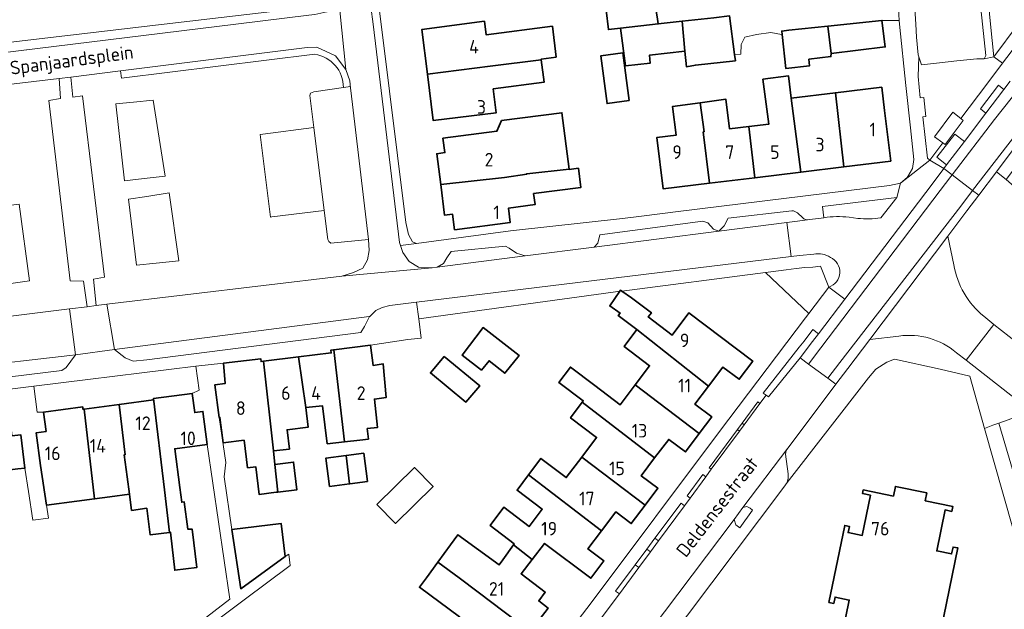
# Model space of a CAD drawing. Header units: metres. Extents: x 245598 to 248629, y 478632 to 481821.
# Tile 42 of 122: x 247655 to 247785, y 479422 to 479501. Entities that reach past the tile are written whole.
import ezdxf
from ezdxf.enums import TextEntityAlignment as Align

# ---------------------------------------------------------------- set-up
doc = ezdxf.new("R2010")
doc.units = ezdxf.units.M
for name, color, linetype, lineweight in [('B-XX-GR-GROENVOORZIENING-GV', 80, 'Continuous', 18), ('B-XX-OG-BEBOUWING-GV', 7, 'Continuous', 35), ('B-XX-OG-BEBOUWING-T18', 10, 'Continuous', 18), ('B-XX-OG-BEBOUWING_LOODS-GV', 7, 'Continuous', 35), ('B-XX-OG-TERREIN_ERF-GV', 7, 'Continuous', 18), ('B-XX-OG-TOPOGRAFIE-T18', 10, 'Continuous', 18), ('B-XX-VH-VERHARDING_GESLOTEN-GV', 252, 'Continuous', 18), ('B-XX-VH-VERHARDING_HALFVERHARDING-GV', 252, 'Continuous', 18), ('B-XX-VH-VERHARDING_OPEN-GV', 252, 'Continuous', 18)]:
    doc.layers.add(name, color=color, linetype=linetype, lineweight=lineweight)
doc.styles.add('NLCS-ISO-M-T18', font='NLCS-ISO.ttf', dxfattribs={"height": 1.8})

msp = doc.modelspace()

# ---------------------------------------------------------------- linework, layer by layer
at = {"layer": 'B-XX-GR-GROENVOORZIENING-GV'}
for points in [[(247778.13, 479557.08), (247776.28, 479556.776), (247778.842, 479533.216), (247781.413, 479509.69), (247781.801, 479506.297), (247781.94, 479506.26), (247782.613, 479500), (247783.06, 479495.84), (247783.006, 479495.748), (247782.8, 479495.4), (247784.1, 479495.66), (247783.679, 479500)], [(247784.1, 479495.66), (247785.276, 479494.82), (247793.851, 479506.107), (247793.743, 479506.218), (247793.922, 479506.449), (247792.86, 479507.34), (247787.355, 479500)], [(247785.276, 479494.82), (247784.1, 479495.66), (247782.8, 479495.4), (247781.84, 479495.4), (247779.19, 479495.11), (247776.88, 479494.86), (247774.5, 479494.6), (247774.14, 479495.65), (247774.046, 479493.035), (247774.327, 479490.224), (247774.807, 479490.269), (247775.077, 479487.725), (247774.665, 479487.679), (247775.307, 479482.179), (247775.619, 479481.944), (247777.328, 479484.23), (247776.228, 479485.022), (247778.653, 479488.297), (247779.739, 479487.457), (247783.16, 479492.035)], [(247783.059, 479488.183), (247785.452, 479491.33), (247784.716, 479491.878), (247782.332, 479488.752)], [(247668.545, 479479.188), (247671.171, 479479.497), (247673.962, 479479.826), (247672.369, 479489.917), (247669.756, 479489.651), (247667.371, 479489.408)], [(247693.722, 479486.25), (247686.929, 479485.401), (247686.571, 479485.357), (247687.943, 479474.37), (247688.107, 479474.39), (247695.094, 479475.263)], [(247670.132, 479467.988), (247672.736, 479468.255), (247675.768, 479468.566), (247674.493, 479477.595), (247671.501, 479477.126), (247669.076, 479476.745)], [(247651.3, 479465.237), (247653.747, 479465.595), (247655.905, 479465.911), (247654.524, 479476.108), (247652.366, 479475.825), (247650.062, 479475.524)], [(247651.3, 479465.237), (247650.062, 479475.524), (247652.366, 479475.825), (247654.524, 479476.108), (247655.905, 479465.911), (247653.747, 479465.595)], [(247754.478, 479467.122), (247753.767, 479467.03), (247759.517, 479461.584), (247762.153, 479465.087), (247761.082, 479467.853), (247760.063, 479467.718), (247758.967, 479467.656), (247757.811, 479467.533), (247756.5, 479467.389)], [(247758.347, 479455.664), (247759.987, 479457.862), (247760.791, 479458.887), (247760.042, 479459.444), (247758.887, 479457.909), (247758.238, 479457.108), (247753.427, 479451.009), (247753.822, 479450.73), (247754.158, 479450.489)], [(247663.162, 479448.871), (247667.842, 479449.498), (247672.387, 479450.108), (247672.367, 479450.255), (247672.414, 479450.261), (247677.543, 479450.951), (247678.489, 479451.389), (247678.033, 479454.567), (247656.498, 479451.905), (247656.933, 479448.456), (247657.765, 479448.453), (247662.983, 479449.154), (247663.024, 479448.852)], [(247750.631, 479447.026), (247750.921, 479446.802), (247753.013, 479449.635), (247752.713, 479449.856)], [(247750.298, 479445.958), (247750.01, 479446.181), (247746.265, 479441.091), (247746.55, 479440.881)], [(247745.818, 479439.889), (247745.409, 479440.191), (247743.318, 479437.364), (247743.729, 479437.06)], [(247739.056, 479431.74), (247739.526, 479431.368), (247742.98, 479436.046), (247742.52, 479436.388)], [(247738.451, 479429.911), (247737.974, 479430.288), (247736.425, 479428.21), (247736.925, 479427.844)], [(247736.425, 479428.21), (247733.822, 479424.717), (247734.334, 479424.335), (247736.925, 479427.844)]]:
    msp.add_lwpolyline(points, close=True, dxfattribs=at)
for points in [[(247629.9, 479458.275), (247661.238, 479462.175), (247663.581, 479462.462), (247663.113, 479465.862), (247661.325, 479465.9), (247658.463, 479489.875), (247660.025, 479490.112), (247659.875, 479492.787), (247650.452, 479491.654)], [(247802.136, 479437.02), (247789.289, 479447.267), (247788.367, 479447.856), (247787.111, 479447.833), (247784.754, 479447.02), (247793.54, 479417.305), (247794.728, 479417.659)], [(247794.728, 479417.659), (247793.54, 479417.305), (247784.754, 479447.02), (247783.989, 479446.756), (247782.863, 479446.313), (247792.889, 479411.1)]]:
    msp.add_lwpolyline(points, dxfattribs=at)
at = {"layer": 'B-XX-OG-BEBOUWING-GV'}
for points in [[(247739.399, 479500.666), (247738.637, 479505.263), (247732.275, 479504.475), (247732.863, 479499.268), (247734.496, 479499.453), (247739.506, 479500.019)], [(247717.159, 479494.416), (247723.922, 479495.262), (247723.913, 479495.325), (247725.925, 479495.625), (247725.425, 479499.713), (247716.621, 479498.56), (247716.385, 479500.381), (247708.057, 479499.266), (247708.808, 479493.371)], [(247743.047, 479496.413), (247742.663, 479500.376), (247739.506, 479500.019), (247734.496, 479499.453), (247735.128, 479494.463), (247738.426, 479494.819), (247738.353, 479495.897)], [(247746.878, 479500.853), (247742.663, 479500.376), (247743.047, 479496.413), (247743.248, 479494.344), (247744.429, 479494.561), (247749.76, 479495.123), (247749.647, 479495.981), (247748.975, 479501.09)], [(247762.053, 479499.73), (247762.467, 479496.076), (247769.675, 479496.963), (247769.225, 479500.5)], [(247762.467, 479496.076), (247762.053, 479499.73), (247756.875, 479499.175), (247755.904, 479499.068), (247755.953, 479498.62), (247756.447, 479494.121), (247759.613, 479494.468), (247759.518, 479495.338), (247762.438, 479495.688)], [(247723.922, 479495.262), (247717.159, 479494.416), (247708.808, 479493.371), (247709.596, 479487.189), (247717.961, 479488.234), (247717.551, 479491.394), (247724.325, 479492.275)], [(247751.529, 479486.407), (247752.336, 479479.602), (247758.431, 479480.35), (247757.555, 479487.121), (247757.155, 479490.159), (247756.813, 479493.125), (247753.413, 479492.675), (247754.214, 479486.725)], [(247769.575, 479488.545), (247769.201, 479491.623), (247763.056, 479490.876), (247764.17, 479481.054), (247770.393, 479481.817)], [(247752.336, 479479.602), (247751.529, 479486.407), (247748.951, 479486.101), (247748.483, 479490.027), (247745.075, 479489.563), (247745.595, 479485.703), (247745.483, 479485.69), (247746.295, 479478.861)], [(247764.17, 479481.054), (247763.056, 479490.876), (247757.155, 479490.159), (247757.555, 479487.121), (247758.431, 479480.35)], [(247746.295, 479478.861), (247745.483, 479485.69), (247745.595, 479485.703), (247745.075, 479489.563), (247741.4, 479489.063), (247741.891, 479485.264), (247739.323, 479484.96), (247740.161, 479478.109)], [(247727.655, 479480.718), (247726.684, 479488.232), (247718.668, 479487.196), (247718.046, 479485.762), (247710.881, 479484.837), (247711.127, 479482.931), (247710.043, 479482.791), (247710.573, 479478.683), (247719.048, 479479.638), (247722.014, 479480.07), (247722.009, 479480.118)], [(247722.933, 479477.511), (247729.207, 479478.322), (247728.88, 479480.86), (247727.657, 479480.703), (247727.655, 479480.718), (247722.009, 479480.118), (247722.014, 479480.07), (247719.048, 479479.638), (247710.573, 479478.683), (247711.099, 479474.608), (247712.148, 479474.744), (247712.412, 479472.699), (247719.821, 479473.656), (247719.576, 479475.555), (247723.131, 479476.034)], [(247734.658, 479464.551), (247734.495, 479464.664), (247734.392, 479464.516), (247733.046, 479462.577), (247734.411, 479461.629), (247734.174, 479461.312), (247736.649, 479459.428), (247746.169, 479451.915), (247748.091, 479454.461), (247750.253, 479452.828), (247752.058, 479455.218), (247743.553, 479461.643), (247741.34, 479458.712), (247738.16, 479461.114), (247738.578, 479461.666), (247735.93, 479463.667)], [(247716.015, 479454.046), (247716.997, 479455.289), (247719.101, 479453.625), (247720.99, 479456.014), (247716.217, 479459.698), (247713.408, 479456.058)], [(247736.445, 479452.114), (247744.936, 479445.625), (247746.602, 479447.832), (247744.363, 479449.523), (247746.169, 479451.915), (247736.649, 479459.428), (247734.965, 479457.198), (247738.352, 479454.64)], [(247697.809, 479444.528), (247699.845, 479444.757), (247700.973, 479444.884), (247700.816, 479446.284), (247702.195, 479446.439), (247701.771, 479450.205), (247703.345, 479450.416), (247702.906, 479454.904), (247701.584, 479454.684), (247701.239, 479457.359), (247696.368, 479456.76)], [(247692.633, 479449.079), (247691.68, 479455.799), (247687.038, 479455.222), (247688.343, 479443.318), (247690.474, 479443.57), (247690.154, 479446.141), (247692.949, 479446.458)], [(247691.68, 479455.799), (247692.633, 479449.079), (247694.857, 479449.317), (247695.484, 479444.267), (247697.809, 479444.528), (247696.368, 479456.76), (247695.973, 479456.711), (247696.023, 479456.338)], [(247711.033, 479455.867), (247709.2, 479453.689), (247713.933, 479449.811), (247715.756, 479451.967)], [(247684.465, 479444.74), (247684.908, 479441.088), (247685.99, 479441.219), (247686.434, 479437.548), (247688.715, 479437.824), (247688.943, 479437.852), (247688.54, 479441.528), (247688.343, 479443.318), (247687.038, 479455.222), (247686.697, 479455.18), (247686.647, 479455.564), (247681.687, 479454.954), (247681.923, 479452.256), (247680.563, 479452.106), (247681.107, 479447.762), (247681.226, 479447.778), (247681.65, 479444.388)], [(247744.936, 479445.625), (247736.445, 479452.114), (247734.439, 479449.458), (247731.062, 479452.009), (247727.829, 479454.451), (247726.296, 479452.421), (247729.529, 479449.979), (247729.394, 479449.8), (247739.019, 479442.383), (247740.888, 479444.858), (247743.097, 479443.19)], [(247673.839, 479438.171), (247674.066, 479436.24), (247674.507, 479432.501), (247674.666, 479432.521), (247674.7, 479432.122), (247675.211, 479427.476), (247678.167, 479427.856), (247677.533, 479432.933), (247676.941, 479432.933), (247676.491, 479436.543), (247676.142, 479436.499), (247675.914, 479438.449), (247675.222, 479443.608), (247679.552, 479444.19), (247678.964, 479448.559), (247677.882, 479448.413), (247677.543, 479450.951), (247672.414, 479450.261)], [(247657.382, 479441.392), (247658.179, 479436.1), (247662.221, 479436.643), (247664.566, 479436.958), (247663.162, 479448.871), (247663.024, 479448.852), (247662.983, 479449.154), (247657.765, 479448.453), (247658.107, 479445.911), (247656.8, 479445.736)], [(247667.842, 479449.498), (247663.162, 479448.871), (247664.566, 479436.958), (247666.604, 479437.232), (247669.198, 479437.581), (247668.889, 479439.9), (247668.502, 479442.804), (247668.629, 479442.821)], [(247672.414, 479450.261), (247672.367, 479450.255), (247672.387, 479450.108), (247667.842, 479449.498), (247668.629, 479442.821), (247668.502, 479442.804), (247668.889, 479439.9), (247669.198, 479437.581), (247669.486, 479435.427), (247671.505, 479435.707), (247671.945, 479432.181), (247674.507, 479432.501), (247674.066, 479436.24), (247673.839, 479438.171)], [(247729.319, 479442.484), (247737.739, 479436.114), (247739.445, 479438.372), (247737.245, 479440.034), (247739.019, 479442.383), (247729.394, 479449.8), (247727.831, 479447.731), (247731.302, 479445.109)], [(247648.164, 479447.249), (247649.578, 479435.069), (247651.824, 479435.335), (247651.207, 479440.545), (247654.366, 479440.92), (247655.297, 479441.03), (247654.774, 479445.45), (247653.544, 479445.305), (247653.242, 479447.851)], [(247698.023, 479442.712), (247695.315, 479442.361), (247695.803, 479438.597), (247698.468, 479438.942)], [(247700.842, 479439.25), (247700.355, 479443.014), (247698.023, 479442.712), (247698.468, 479438.942), (247698.49, 479438.945)], [(247737.739, 479436.114), (247729.319, 479442.484), (247727.271, 479439.772), (247723.903, 479442.315), (247722.263, 479440.143), (247731.945, 479432.689), (247733.855, 479435.218), (247735.897, 479433.675)], [(247688.943, 479437.852), (247691.464, 479438.157), (247691.02, 479441.828), (247688.54, 479441.528)], [(247702.091, 479436.218), (247704.55, 479433.699), (247709.556, 479438.585), (247707.097, 479441.105)], [(247720.241, 479430.836), (247722.746, 479428.924), (247724.392, 479431.047), (247730.522, 479426.417), (247732.263, 479428.723), (247730.154, 479430.316), (247731.945, 479432.689), (247722.263, 479440.143), (247720.721, 479438.101), (247724.071, 479435.571), (247722.331, 479433.267), (247718.989, 479435.833), (247717.156, 479433.422), (247720.333, 479430.967)], [(247682.831, 479432.868), (247684, 479425.011), (247689.915, 479429.285), (247689.382, 479433.665)], [(247715.564, 479424.544), (247722.483, 479419.348), (247724.847, 479422.451), (247723.601, 479423.399), (247724.484, 479424.559), (247721.269, 479427.008), (247722.746, 479428.924), (247720.241, 479430.836), (247718.846, 479428.854), (247718.337, 479428.185), (247712.862, 479432.195), (247711.873, 479430.845), (247710.206, 479428.568), (247713.021, 479426.454)], [(247708.667, 479426.466), (247707.75, 479425.213), (247713.094, 479421.3), (247712.254, 479420.198), (247717.909, 479415.889), (247718.708, 479416.939), (247719.936, 479416.003), (247722.483, 479419.348), (247715.564, 479424.544), (247713.021, 479426.454), (247710.206, 479428.568)]]:
    msp.add_lwpolyline(points, close=True, dxfattribs=at)
msp.add_lwpolyline([(247775.206, 479410.376), (247779.323, 479430.43), (247778.686, 479430.56), (247778.497, 479429.639), (247776.507, 479430.047), (247777.622, 479435.478), (247778.511, 479435.295), (247778.645, 479435.947), (247774.98, 479436.699), (247775.195, 479437.743), (247771.023, 479438.6), (247770.761, 479437.328), (247766.758, 479438.15), (247766.657, 479437.654), (247767.703, 479437.439), (247766.605, 479432.093), (247764.735, 479432.477), (247764.906, 479433.306), (247764.279, 479433.435), (247762.18, 479423.209), (247762.825, 479423.077), (247762.995, 479423.902), (247764.889, 479423.513), (247764.045, 479419.403)], dxfattribs=at)
at = {"layer": 'B-XX-OG-BEBOUWING_LOODS-GV'}
msp.add_lwpolyline([(247735.617, 479489.835), (247734.793, 479496.176), (247731.878, 479495.797), (247732.702, 479489.456)], close=True, dxfattribs=at)
at = {"layer": 'B-XX-OG-TERREIN_ERF-GV'}
for points in [[(247798.318, 479550.272), (247781.819, 479566.153), (247777.84, 479564.46), (247777.99, 479559.86), (247778.13, 479557.08), (247783.679, 479500), (247784.1, 479495.66), (247787.355, 479500)], [(247702.372, 479502.424), (247702.671, 479500), (247705.925, 479473.675), (247706.275, 479472.063), (247706.825, 479471.075), (247707.338, 479470.875), (247719.863, 479472.537), (247734.762, 479474.175), (247737.275, 479474.487), (247742.137, 479475.112), (247770.225, 479478.575), (247771.681, 479478.876), (247772.575, 479479.638), (247772.658, 479479.777), (247773.275, 479480.813), (247773.475, 479482.013), (247773.024, 479486.225), (247772.423, 479491.845), (247771.551, 479500), (247771.5, 479500.475), (247769.225, 479500.5), (247769.675, 479496.963), (247762.467, 479496.076), (247762.438, 479495.688), (247759.518, 479495.338), (247759.613, 479494.468), (247756.447, 479494.121), (247755.953, 479498.62), (247755.875, 479498.612), (247754.475, 479498.9), (247752.538, 479498.638), (247750.988, 479498.287), (247750.512, 479497.287), (247750.475, 479496.013), (247749.647, 479495.981), (247749.76, 479495.123), (247744.429, 479494.561), (247743.248, 479494.344), (247743.047, 479496.413), (247738.353, 479495.897), (247738.426, 479494.819), (247735.128, 479494.463), (247734.496, 479499.453), (247732.863, 479499.268), (247732.275, 479504.475)], [(247624.7, 479494.237), (247673.832, 479500), (247692.375, 479502.175)], [(247728.867, 479420.9), (247730.556, 479423.156), (247747.633, 479445.9), (247759.078, 479461), (247759.517, 479461.584), (247753.767, 479467.03), (247734.658, 479464.551), (247735.93, 479463.667), (247738.578, 479461.666), (247738.16, 479461.114), (247741.34, 479458.712), (247743.553, 479461.643), (247752.058, 479455.218), (247750.253, 479452.828), (247748.091, 479454.461), (247746.169, 479451.915), (247744.363, 479449.523), (247746.602, 479447.832), (247744.936, 479445.625), (247743.097, 479443.19), (247740.888, 479444.858), (247739.019, 479442.383), (247737.245, 479440.034), (247739.445, 479438.372), (247737.739, 479436.114), (247735.897, 479433.675), (247733.855, 479435.218), (247731.945, 479432.689), (247730.154, 479430.316), (247732.263, 479428.723), (247730.522, 479426.417), (247724.392, 479431.047), (247722.746, 479428.924), (247721.269, 479427.008), (247724.484, 479424.559), (247723.601, 479423.399), (247724.847, 479422.451), (247722.483, 479419.348)], [(247713.094, 479421.3), (247707.75, 479425.213), (247708.667, 479426.466), (247710.206, 479428.568), (247711.873, 479430.845), (247712.862, 479432.195), (247718.337, 479428.185), (247718.846, 479428.854), (247720.241, 479430.836), (247720.333, 479430.967), (247717.156, 479433.422), (247718.989, 479435.833), (247722.331, 479433.267), (247724.071, 479435.571), (247720.721, 479438.101), (247722.263, 479440.143), (247723.903, 479442.315), (247727.271, 479439.772), (247729.319, 479442.484), (247731.302, 479445.109), (247727.831, 479447.731), (247729.394, 479449.8), (247729.529, 479449.979), (247726.296, 479452.421), (247727.829, 479454.451), (247731.062, 479452.009), (247734.439, 479449.458), (247736.445, 479452.114), (247738.352, 479454.64), (247734.965, 479457.198), (247736.649, 479459.428), (247734.174, 479461.312), (247734.411, 479461.629), (247733.046, 479462.577), (247734.392, 479464.516), (247733.5, 479464.4), (247707.656, 479460.867), (247707.957, 479458.289), (247706.222, 479458.122), (247701.239, 479457.359), (247701.584, 479454.684), (247702.906, 479454.904), (247703.345, 479450.416), (247701.771, 479450.205), (247702.195, 479446.439), (247700.816, 479446.284), (247700.973, 479444.884), (247699.845, 479444.757), (247697.809, 479444.528), (247695.484, 479444.267), (247694.857, 479449.317), (247692.633, 479449.079), (247692.949, 479446.458), (247690.154, 479446.141), (247690.474, 479443.57), (247688.343, 479443.318), (247688.54, 479441.528), (247691.02, 479441.828), (247691.464, 479438.157), (247688.943, 479437.852), (247688.715, 479437.824), (247686.434, 479437.548), (247685.99, 479441.219), (247684.908, 479441.088), (247684.465, 479444.74), (247681.65, 479444.388), (247681.226, 479447.778), (247681.107, 479447.762), (247682, 479441.789), (247681.789, 479439.867), (247682.831, 479432.868), (247689.382, 479433.665), (247689.915, 479429.285), (247690.367, 479429.611), (247690.578, 479428.122), (247684.456, 479423.556), (247676.233, 479417.411)], [(247792.889, 479411.1), (247782.863, 479446.313), (247780.9, 479453.256), (247776.956, 479454.156), (247770.911, 479455.511), (247769.867, 479455.1), (247768.4, 479454.156), (247767.467, 479453.022), (247756.614, 479439.138), (247756.2, 479438.511), (247737.067, 479413.111)], [(247676.156, 479418.711), (247682.556, 479423.633), (247679.552, 479444.19), (247675.222, 479443.608), (247675.914, 479438.449), (247676.142, 479436.499), (247676.491, 479436.543), (247676.941, 479432.933), (247677.533, 479432.933), (247678.167, 479427.856), (247675.211, 479427.476), (247674.7, 479432.122), (247674.666, 479432.521), (247674.507, 479432.501), (247671.945, 479432.181), (247671.505, 479435.707), (247669.486, 479435.427), (247669.198, 479437.581), (247666.604, 479437.232), (247664.566, 479436.958), (247662.221, 479436.643), (247658.179, 479436.1), (247658.433, 479434.411), (247656.337, 479434.143), (247655.789, 479437.933), (247655.297, 479441.03), (247654.366, 479440.92)], [(247764.045, 479419.403), (247764.889, 479423.513), (247762.995, 479423.902), (247762.825, 479423.077), (247762.18, 479423.209), (247764.279, 479433.435), (247764.906, 479433.306), (247764.735, 479432.477), (247766.605, 479432.093), (247767.703, 479437.439), (247766.657, 479437.654), (247766.758, 479438.15), (247770.761, 479437.328), (247771.023, 479438.6), (247775.195, 479437.743), (247774.98, 479436.699), (247778.645, 479435.947), (247778.511, 479435.295), (247777.622, 479435.478), (247776.507, 479430.047), (247778.497, 479429.639), (247778.686, 479430.56), (247779.323, 479430.43), (247775.206, 479410.376)]]:
    msp.add_lwpolyline(points, dxfattribs=at)
for points in [[(247708.808, 479493.371), (247708.057, 479499.266), (247716.385, 479500.381), (247716.621, 479498.56), (247725.425, 479499.713), (247725.925, 479495.625), (247723.913, 479495.325), (247723.922, 479495.262), (247724.325, 479492.275), (247717.551, 479491.394), (247717.961, 479488.234), (247709.596, 479487.189)], [(247734.793, 479496.176), (247735.617, 479489.835), (247732.702, 479489.456), (247731.878, 479495.797)], [(247741.891, 479485.264), (247741.4, 479489.063), (247745.075, 479489.563), (247748.483, 479490.027), (247748.951, 479486.101), (247751.529, 479486.407), (247754.214, 479486.725), (247753.413, 479492.675), (247756.813, 479493.125), (247757.155, 479490.159), (247763.056, 479490.876), (247769.201, 479491.623), (247769.575, 479488.545), (247770.393, 479481.817), (247764.17, 479481.054), (247758.431, 479480.35), (247752.336, 479479.602), (247746.295, 479478.861), (247740.161, 479478.109), (247739.323, 479484.96)], [(247727.655, 479480.718), (247727.657, 479480.703), (247728.88, 479480.86), (247729.207, 479478.322), (247722.933, 479477.511), (247723.131, 479476.034), (247719.576, 479475.555), (247719.821, 479473.656), (247712.412, 479472.699), (247712.148, 479474.744), (247711.099, 479474.608), (247710.573, 479478.683), (247710.043, 479482.791), (247711.127, 479482.931), (247710.881, 479484.837), (247718.046, 479485.762), (247718.668, 479487.196), (247726.684, 479488.232)], [(247720.99, 479456.014), (247719.101, 479453.625), (247716.997, 479455.289), (247716.015, 479454.046), (247713.408, 479456.058), (247716.217, 479459.698)], [(247711.033, 479455.867), (247715.756, 479451.967), (247713.933, 479449.811), (247709.2, 479453.689)], [(247698.023, 479442.712), (247700.355, 479443.014), (247700.842, 479439.25), (247698.49, 479438.945), (247698.468, 479438.942), (247695.803, 479438.597), (247695.315, 479442.361)], [(247702.091, 479436.218), (247707.097, 479441.105), (247709.556, 479438.585), (247704.55, 479433.699)]]:
    msp.add_lwpolyline(points, close=True, dxfattribs=at)
at = {"layer": 'B-XX-VH-VERHARDING_GESLOTEN-GV'}
for points in [[(247866.86, 479585.166), (247864.489, 479587.075), (247839.512, 479556.16), (247811.489, 479521.439), (247799.415, 479506.518), (247784.173, 479487.336), (247778.553, 479479.973), (247781.283, 479477.887), (247805.051, 479508.673), (247824.077, 479532.241), (247840.149, 479552.024), (247866.565, 479584.803)], [(247806.256, 479508.112), (247824.971, 479531.311), (247841.05, 479551.181), (247867.907, 479584.322), (247866.86, 479585.166), (247866.565, 479584.803), (247840.149, 479552.024), (247824.077, 479532.241), (247805.051, 479508.673), (247781.283, 479477.887), (247782.096, 479477.266), (247784.453, 479480.371), (247786.822, 479483.505), (247788.679, 479485.975)], [(247705.244, 479470.588), (247705.113, 479471.013), (247701.58, 479500), (247701.3, 479502.299), (247697.155, 479501.814), (247697.975, 479493.975), (247698.488, 479492.475), (247698.588, 479491.475), (247698.613, 479491.175), (247700.988, 479471.412), (247701.075, 479469.925), (247700.838, 479468.675), (247700.213, 479467.575), (247699, 479467.025), (247697.425, 479466.525), (247709.428, 479467.625), (247707.625, 479467.713), (247706.375, 479468.475), (247705.525, 479469.675)], [(247779.739, 479487.457), (247778.653, 479488.297), (247776.228, 479485.022), (247777.328, 479484.23), (247777.639, 479484.006), (247780.044, 479487.22)], [(247759.987, 479457.862), (247758.347, 479455.664), (247759.459, 479454.851), (247761.1, 479457.01), (247776.991, 479477.919), (247778.382, 479479.749), (247778.553, 479479.973), (247777.458, 479480.809), (247775.89, 479478.761), (247764.284, 479463.485), (247760.791, 479458.887)], [(247761.1, 479457.01), (247759.459, 479454.851), (247762.041, 479452.964), (247763.656, 479455.055), (247779.706, 479475.844), (247781.283, 479477.887), (247778.553, 479479.973), (247778.382, 479479.749), (247776.991, 479477.919)], [(247764.693, 479454.262), (247767.618, 479458.131), (247777.972, 479471.827), (247780.532, 479475.213), (247782.096, 479477.266), (247781.283, 479477.887), (247779.706, 479475.844), (247763.656, 479455.055), (247762.041, 479452.964), (247763.088, 479452.199)], [(247697.425, 479466.525), (247666.2, 479462.8), (247667.225, 479456.775), (247701.065, 479461.169), (247701.167, 479461.189), (247701.967, 479461.956), (247702.8, 479462.367), (247703.8, 479462.611), (247707.375, 479463.058), (247757.166, 479469.12), (247756.608, 479473.669), (247747.559, 479472.514), (247730.962, 479470.388), (247721.783, 479469.21), (247710.113, 479467.713), (247709.428, 479467.625)], [(247793.511, 479452.756), (247791.317, 479454.494), (247788.17, 479456.916), (247784.106, 479460.109), (247780.43, 479455.362), (247800.737, 479439.5), (247804.487, 479444.202)]]:
    msp.add_lwpolyline(points, close=True, dxfattribs=at)
for points in [[(247773.5, 479503.46), (247773.726, 479500), (247773.84, 479498.26), (247774.04, 479495.94), (247774.14, 479495.65), (247774.5, 479494.6), (247776.88, 479494.86), (247779.19, 479495.11), (247781.84, 479495.4), (247782.8, 479495.4), (247783.006, 479495.748), (247783.06, 479495.84), (247782.613, 479500), (247781.94, 479506.26)], [(247786.269, 479492.403), (247785.452, 479491.33), (247783.059, 479488.183), (247780.198, 479484.409), (247777.83, 479481.299), (247777.458, 479480.809), (247778.553, 479479.973), (247784.173, 479487.336), (247799.415, 479506.518)], [(247650.452, 479491.654), (247659.875, 479492.787), (247661.387, 479492.963), (247668.016, 479493.788), (247692.825, 479496.875), (247694.125, 479496.938), (247696.613, 479495.8), (247697.975, 479493.975), (247697.155, 479501.814), (247695.425, 479501.612), (247693.838, 479501.263), (247693.025, 479501.188), (247683.321, 479500), (247627.675, 479493.188)], [(247633.511, 479452.789), (247661.267, 479456), (247662.011, 479456.1), (247661.238, 479462.175), (247629.9, 479458.275)], [(247719.755, 479394.749), (247749.567, 479434.222), (247750.747, 479435.786), (247756.711, 479443.689), (247756.756, 479443.733), (247763.088, 479452.199), (247762.041, 479452.964), (247759.459, 479454.851), (247758.347, 479455.664), (247754.158, 479450.489), (247753.822, 479450.73), (247753.013, 479449.635), (247750.921, 479446.802), (247750.298, 479445.958), (247746.55, 479440.881), (247745.818, 479439.889), (247743.729, 479437.06), (247742.98, 479436.046), (247739.526, 479431.368), (247738.451, 479429.911), (247736.925, 479427.844), (247734.334, 479424.335), (247732.856, 479422.333), (247730.787, 479419.601)]]:
    msp.add_lwpolyline(points, dxfattribs=at)
at = {"layer": 'B-XX-VH-VERHARDING_HALFVERHARDING-GV'}
for points in [[(247697.643, 479491.572), (247698.563, 479491.7), (247698.588, 479491.475), (247698.488, 479492.475), (247697.975, 479493.975), (247696.613, 479495.8), (247694.125, 479496.938), (247692.825, 479496.875), (247668.016, 479493.788)], [(247693.827, 479495.992), (247668.143, 479492.816), (247668.016, 479493.788), (247661.387, 479492.963), (247661.688, 479490.3), (247662.975, 479490.475), (247665.875, 479466.375), (247664.425, 479466.125), (247664.775, 479462.625), (247666.2, 479462.8)], [(247668.016, 479493.788), (247668.143, 479492.816), (247693.827, 479495.992)], [(247666.2, 479462.8), (247697.425, 479466.525), (247699, 479467.025), (247700.213, 479467.575), (247700.838, 479468.675), (247701.075, 479469.925), (247700.988, 479471.412), (247695.975, 479470.925), (247695.688, 479471.112), (247695.575, 479471.412), (247695.094, 479475.263), (247688.107, 479474.39), (247687.943, 479474.37), (247686.571, 479485.357), (247686.929, 479485.401), (247693.722, 479486.25), (247693.188, 479490.525), (247693.275, 479490.825), (247693.713, 479491.025), (247697.643, 479491.572)]]:
    msp.add_lwpolyline(points, dxfattribs=at)
for points in [[(247693.827, 479495.992, -0.3754006), (247697.643, 479491.572)], [(247697.643, 479491.572, 0.3754006), (247693.827, 479495.992)]]:
    msp.add_lwpolyline(points, format="xyb", dxfattribs=at)
for points in [[(247668.545, 479479.188), (247667.371, 479489.408), (247669.756, 479489.651), (247672.369, 479489.917), (247673.962, 479479.826), (247671.171, 479479.497)], [(247670.132, 479467.988), (247669.076, 479476.745), (247671.501, 479477.126), (247674.493, 479477.595), (247675.768, 479468.566), (247672.736, 479468.255)]]:
    msp.add_lwpolyline(points, close=True, dxfattribs=at)
at = {"layer": 'B-XX-VH-VERHARDING_OPEN-GV'}
for points in [[(247857.875, 479581.071), (247858.206, 479581.477), (247856.954, 479582.516), (247859.519, 479585.697), (247860.766, 479584.657), (247863.416, 479587.939), (247864.91, 479589.809), (247866.154, 479591.312), (247864.896, 479592.336), (247867.482, 479595.495), (247866.154, 479596.525), (247863.84, 479593.52), (247847.209, 479573.214), (247835.187, 479558.705), (247831.854, 479554.672), (247831.687, 479554.883), (247816.571, 479536.277), (247816.825, 479536.05), (247807.444, 479523.874), (247793.922, 479506.449), (247793.743, 479506.218), (247793.851, 479506.107), (247785.276, 479494.82), (247783.16, 479492.035)], [(247771.551, 479500), (247772.423, 479491.845), (247773.024, 479486.225), (247773.475, 479482.013), (247773.275, 479480.813), (247772.658, 479479.777), (247772.575, 479479.638), (247771.681, 479478.876), (247775.619, 479481.944), (247775.307, 479482.179), (247774.665, 479487.679), (247775.077, 479487.725), (247774.807, 479490.269), (247774.327, 479490.224), (247774.046, 479493.035), (247774.14, 479495.65), (247774.04, 479495.94), (247773.84, 479498.26), (247773.726, 479500), (247773.5, 479503.46), (247774.838, 479505.796), (247772.975, 479506.7)], [(247739.399, 479500.666), (247739.506, 479500.019), (247742.663, 479500.376), (247746.878, 479500.853), (247748.975, 479501.09), (247749.647, 479495.981), (247750.475, 479496.013), (247750.512, 479497.287), (247750.988, 479498.287), (247752.538, 479498.638), (247754.475, 479498.9), (247755.875, 479498.612), (247755.953, 479498.62), (247755.904, 479499.068), (247756.875, 479499.175), (247762.053, 479499.73), (247769.225, 479500.5), (247771.5, 479500.475), (247771.361, 479503.71), (247771.825, 479504.57)], [(247771.825, 479504.57), (247771.361, 479503.71), (247771.5, 479500.475), (247771.551, 479500)], [(247783.16, 479492.035), (247779.739, 479487.457), (247780.044, 479487.22), (247777.639, 479484.006), (247777.328, 479484.23), (247775.619, 479481.944), (247777.458, 479480.809), (247777.83, 479481.299), (247776.542, 479482.309), (247778.903, 479485.393), (247780.198, 479484.409), (247783.059, 479488.183), (247782.332, 479488.752), (247784.716, 479491.878), (247785.452, 479491.33), (247786.269, 479492.403)], [(247762.153, 479465.087), (247764.284, 479463.485), (247775.89, 479478.761), (247777.458, 479480.809), (247775.619, 479481.944), (247771.681, 479478.876), (247771.229, 479476.993), (247769.076, 479474.256)], [(247792.445, 479474.769), (247789.699, 479476.757), (247789.465, 479476.434), (247787.21, 479478.068), (247785.764, 479479.386), (247784.453, 479480.371), (247782.096, 479477.266), (247780.532, 479475.213), (247777.972, 479471.827), (247778.783, 479468.044)], [(247759.315, 479474.004), (247759.644, 479474.046), (247761.518, 479474.288), (247761.331, 479475.787), (247771.229, 479476.993), (247771.681, 479478.876), (247770.225, 479478.575), (247742.137, 479475.112), (247737.275, 479474.487), (247734.762, 479474.175), (247719.863, 479472.537), (247707.338, 479470.875), (247705.244, 479470.588), (247705.525, 479469.675), (247706.375, 479468.475), (247707.625, 479467.713), (247709.428, 479467.625), (247710.113, 479467.713), (247710.938, 479468.213), (247711.412, 479468.975), (247711.963, 479469.787), (247719.175, 479470.525), (247719.675, 479470.237), (247720.662, 479469.563), (247721.783, 479469.21), (247730.962, 479470.388), (247731.475, 479470.9), (247731.725, 479472.025), (247745.438, 479473.825), (247746.1, 479473.6), (247746.825, 479472.775), (247747.559, 479472.514), (247748.275, 479473.213), (247748.788, 479474.225), (247757.27, 479475.212)], [(247769.076, 479474.256), (247771.229, 479476.993), (247761.331, 479475.787), (247761.518, 479474.288)], [(247757.27, 479475.212), (247748.788, 479474.225), (247748.275, 479473.213), (247747.559, 479472.514)], [(247747.559, 479472.514), (247756.608, 479473.669), (247757.672, 479473.797), (247759.315, 479474.004)], [(247761.518, 479474.288), (247759.644, 479474.046), (247759.315, 479474.004), (247757.672, 479473.797), (247756.608, 479473.669), (247757.166, 479469.12)], [(247757.998, 479474.925), (247758.716, 479474.268)], [(247758.716, 479474.268), (247757.998, 479474.925)], [(247764.865, 479474.348), (247766.013, 479474.19)], [(247766.013, 479474.19), (247764.865, 479474.348)], [(247782.789, 479461.203), (247784.106, 479460.109), (247788.17, 479456.916), (247791.317, 479454.494), (247793.511, 479452.756), (247795.867, 479453.122), (247791.7, 479456.756), (247793.01, 479458.437), (247795.067, 479461.078), (247795.325, 479462.051), (247787.409, 479467.905), (247791.95, 479474.046), (247792.445, 479474.769)], [(247778.783, 479468.044), (247777.972, 479471.827), (247767.618, 479458.131), (247771.489, 479458.568)], [(247758.291, 479469.266), (247757.166, 479469.12), (247707.375, 479463.058), (247707.656, 479460.867), (247733.5, 479464.4), (247734.392, 479464.516), (247734.495, 479464.664), (247734.658, 479464.551), (247753.767, 479467.03), (247754.478, 479467.122), (247756.5, 479467.389), (247757.811, 479467.533), (247758.967, 479467.656), (247760.063, 479467.718), (247761.082, 479467.853), (247762.153, 479465.087)], [(247757.166, 479469.12), (247758.291, 479469.266), (247760.175, 479469.45)], [(247760.175, 479469.45), (247758.291, 479469.266)], [(247730.787, 479419.601), (247732.856, 479422.333), (247734.334, 479424.335), (247733.822, 479424.717), (247736.425, 479428.21), (247737.974, 479430.288), (247739.056, 479431.74), (247742.52, 479436.388), (247742.98, 479436.046), (247743.729, 479437.06), (247743.318, 479437.364), (247745.409, 479440.191), (247745.818, 479439.889), (247746.55, 479440.881), (247746.265, 479441.091), (247750.01, 479446.181), (247750.631, 479447.026), (247752.713, 479449.856), (247753.013, 479449.635), (247753.822, 479450.73), (247753.427, 479451.009), (247758.238, 479457.108), (247758.887, 479457.909), (247760.042, 479459.444), (247760.791, 479458.887), (247764.284, 479463.485), (247762.153, 479465.087), (247759.517, 479461.584), (247759.078, 479461), (247747.633, 479445.9), (247730.556, 479423.156), (247728.867, 479420.9)], [(247652.956, 479451.467), (247656.498, 479451.905), (247678.033, 479454.567), (247681.687, 479454.954), (247686.647, 479455.564), (247686.697, 479455.18), (247687.038, 479455.222), (247691.68, 479455.799), (247696.023, 479456.338), (247695.973, 479456.711), (247696.368, 479456.76), (247701.239, 479457.359), (247706.222, 479458.122), (247707.957, 479458.289), (247707.656, 479460.867), (247707.375, 479463.058), (247703.8, 479462.611), (247702.8, 479462.367), (247701.967, 479461.956), (247701.167, 479461.189), (247701.065, 479461.169), (247701.113, 479461.175), (247700.425, 479459.862), (247699.975, 479459.063), (247671.525, 479455.4), (247669.675, 479455.225), (247668.613, 479455.675), (247667.225, 479456.775), (247662.011, 479456.1), (247660.789, 479454.389), (247660.211, 479454), (247636.689, 479451.133)], [(247779.124, 479456.368), (247780.43, 479455.362), (247784.106, 479460.109), (247782.789, 479461.203)], [(247771.489, 479458.568), (247767.618, 479458.131), (247764.693, 479454.262), (247763.088, 479452.199), (247756.756, 479443.733), (247756.711, 479443.689), (247756.489, 479443.356), (247756.411, 479442.889), (247756.756, 479440.256), (247756.756, 479439.7), (247756.614, 479439.138), (247767.467, 479453.022), (247768.4, 479454.156), (247769.867, 479455.1), (247770.911, 479455.511), (247776.956, 479454.156), (247780.9, 479453.256), (247782.863, 479446.313), (247783.989, 479446.756), (247784.754, 479447.02), (247787.111, 479447.833), (247788.367, 479447.856), (247789.289, 479447.267), (247802.136, 479437.02)], [(247802.426, 479438.008), (247800.677, 479439.425), (247800.737, 479439.5), (247780.43, 479455.362), (247779.124, 479456.368)]]:
    msp.add_lwpolyline(points, dxfattribs=at)
for points in [[(247623.837, 479494.525), (247621.754, 479494.333), (247621.8, 479494.2), (247622.688, 479493.325), (247623.8, 479492.975), (247625.272, 479492.925), (247627.675, 479493.188), (247683.321, 479500), (247693.025, 479501.188), (247693.838, 479501.263), (247695.425, 479501.612), (247696.325, 479502.325), (247696.661, 479502.951), (247694.738, 479502.675), (247693.575, 479502.225), (247692.375, 479502.175), (247673.832, 479500), (247624.7, 479494.237)], [(247702.372, 479502.424), (247701.3, 479502.299), (247701.58, 479500), (247705.113, 479471.013), (247705.244, 479470.588), (247707.338, 479470.875), (247706.825, 479471.075), (247706.275, 479472.063), (247705.925, 479473.675), (247702.671, 479500)], [(247664.775, 479462.625), (247664.425, 479466.125), (247665.875, 479466.375), (247662.975, 479490.475), (247661.688, 479490.3), (247661.387, 479492.963), (247659.875, 479492.787), (247660.025, 479490.112), (247658.463, 479489.875), (247661.325, 479465.9), (247663.113, 479465.862), (247663.581, 479462.462)], [(247693.722, 479486.25), (247695.094, 479475.263), (247695.575, 479471.412), (247695.688, 479471.112), (247695.975, 479470.925), (247700.988, 479471.412), (247698.613, 479491.175), (247698.588, 479491.475), (247698.563, 479491.7), (247697.643, 479491.572), (247693.713, 479491.025), (247693.275, 479490.825), (247693.188, 479490.525)], [(247780.198, 479484.409), (247778.903, 479485.393), (247776.542, 479482.309), (247777.83, 479481.299)], [(247786.822, 479483.505), (247784.453, 479480.371), (247785.764, 479479.386), (247788.122, 479482.503)], [(247730.962, 479470.388), (247747.559, 479472.514), (247746.825, 479472.775), (247746.1, 479473.6), (247745.438, 479473.825), (247731.725, 479472.025), (247731.475, 479470.9)], [(247710.113, 479467.713), (247721.783, 479469.21), (247720.662, 479469.563), (247719.675, 479470.237), (247719.175, 479470.525), (247711.963, 479469.787), (247711.412, 479468.975), (247710.938, 479468.213)], [(247666.2, 479462.8), (247664.775, 479462.625), (247663.581, 479462.462), (247661.238, 479462.175), (247662.011, 479456.1), (247667.225, 479456.775)], [(247668.613, 479455.675), (247669.675, 479455.225), (247671.525, 479455.4), (247699.975, 479459.063), (247700.425, 479459.862), (247701.113, 479461.175), (247701.065, 479461.169), (247667.225, 479456.775)], [(247662.011, 479456.1), (247661.267, 479456), (247633.511, 479452.789), (247635.567, 479451.367), (247636.089, 479451.156), (247636.689, 479451.133), (247660.211, 479454), (247660.789, 479454.389)], [(247689.915, 479429.285), (247684, 479425.011), (247682.831, 479432.868), (247681.789, 479439.867), (247682, 479441.789), (247681.107, 479447.762), (247680.563, 479452.106), (247681.923, 479452.256), (247681.687, 479454.954), (247678.033, 479454.567), (247678.489, 479451.389), (247677.543, 479450.951), (247677.882, 479448.413), (247678.964, 479448.559), (247679.552, 479444.19), (247682.556, 479423.633), (247676.156, 479418.711), (247676.233, 479417.411), (247684.456, 479423.556), (247690.578, 479428.122), (247690.367, 479429.611)], [(247652.956, 479451.467), (247653.242, 479447.851), (247653.544, 479445.305), (247654.774, 479445.45), (247655.297, 479441.03), (247655.789, 479437.933), (247656.337, 479434.143), (247658.433, 479434.411), (247658.179, 479436.1), (247657.382, 479441.392), (247656.8, 479445.736), (247658.107, 479445.911), (247657.765, 479448.453), (247656.933, 479448.456), (247656.498, 479451.905)], [(247750.921, 479446.802), (247750.631, 479447.026), (247750.01, 479446.181), (247750.298, 479445.958)], [(247750.747, 479435.786), (247751.256, 479435.956), (247751.733, 479435.733), (247752.033, 479435.433), (247750.333, 479433.089), (247749.811, 479433.511), (247749.567, 479434.222), (247719.755, 479394.749), (247721.049, 479393.782), (247723.073, 479396.478), (247724.476, 479396.458), (247725.011, 479397.167), (247727.111, 479399.956), (247727.476, 479400.439), (247736.711, 479412.656), (247737.067, 479413.111), (247756.2, 479438.511), (247756.614, 479439.138), (247756.756, 479439.7), (247756.756, 479440.256), (247756.411, 479442.889), (247756.489, 479443.356), (247756.711, 479443.689)], [(247749.567, 479434.222), (247749.811, 479433.511), (247750.333, 479433.089), (247752.033, 479435.433), (247751.733, 479435.733), (247751.256, 479435.956), (247750.747, 479435.786)], [(247739.526, 479431.368), (247739.056, 479431.74), (247737.974, 479430.288), (247738.451, 479429.911)]]:
    msp.add_lwpolyline(points, close=True, dxfattribs=at)
for points in [[(247757.27, 479475.212, -0.163971), (247757.998, 479474.925)], [(247757.998, 479474.925, 0.163971), (247757.27, 479475.212)], [(247758.716, 479474.268, 0.1799314), (247759.315, 479474.004)], [(247759.315, 479474.004, -0.1799314), (247758.716, 479474.268)], [(247761.518, 479474.288, -0.070515), (247764.865, 479474.348)], [(247764.865, 479474.348, 0.070515), (247761.518, 479474.288)], [(247766.013, 479474.19, 0.0476647), (247769.076, 479474.256)], [(247769.076, 479474.256, -0.0476647), (247766.013, 479474.19)], [(247760.175, 479469.45, -0.2044474), (247762.39, 479469.011)], [(247762.39, 479469.011, 0.2044474), (247760.175, 479469.45)], [(247762.39, 479469.011, -0.6918963), (247762.153, 479465.087)], [(247762.153, 479465.087, 0.6918963), (247762.39, 479469.011)], [(247778.783, 479468.044, 0.1833495), (247782.789, 479461.203)], [(247782.789, 479461.203, -0.1833495), (247778.783, 479468.044)], [(247779.124, 479456.368, 0.2134668), (247771.489, 479458.568)], [(247771.489, 479458.568, -0.2134668), (247779.124, 479456.368)]]:
    msp.add_lwpolyline(points, format="xyb", dxfattribs=at)

# ---------------------------------------------------------------- texts
at = {"layer": 'B-XX-OG-BEBOUWING-T18', "style": 'NLCS-ISO-M-T18'}
for s, p in [('4', (247715, 479497)), ('3', (247716, 479489)), ('1', (247768, 479486)), ('3', (247761, 479484)), ('9', (247742, 479483)), ('7', (247749, 479483)), ('5', (247755, 479483)), ('2', (247717, 479482)), ('1', (247718, 479475)), ('9', (247743, 479458)), ('6', (247690, 479451)), ('4', (247694, 479451)), ('2', (247700, 479451)), ('11', (247743, 479452)), ('8', (247684, 479449)), ('12', (247671, 479447)), ('13', (247737, 479446)), ('10', (247677, 479445)), ('16', (247659, 479443)), ('14', (247665, 479444)), ('15', (247734, 479441)), ('17', (247730, 479437)), ('19', (247725, 479433)), ('76', (247769, 479433)), ('21', (247718, 479425))]:
    msp.add_text(s, height=1.8, dxfattribs=at).set_placement(p, align=Align.MIDDLE_CENTER)
at = {"layer": 'B-XX-OG-TOPOGRAFIE-T18', "style": 'NLCS-ISO-M-T18'}
for s, rotation, p in [('Spanjaardsplein', 7.6, (247661.521, 479495.239)), ('Deldensestraat', 52.2, (247747.341, 479435.904))]:
    msp.add_text(s, height=1.8, rotation=rotation, dxfattribs=at).set_placement(p, align=Align.MIDDLE_CENTER)

doc.saveas('drawing.dxf')
